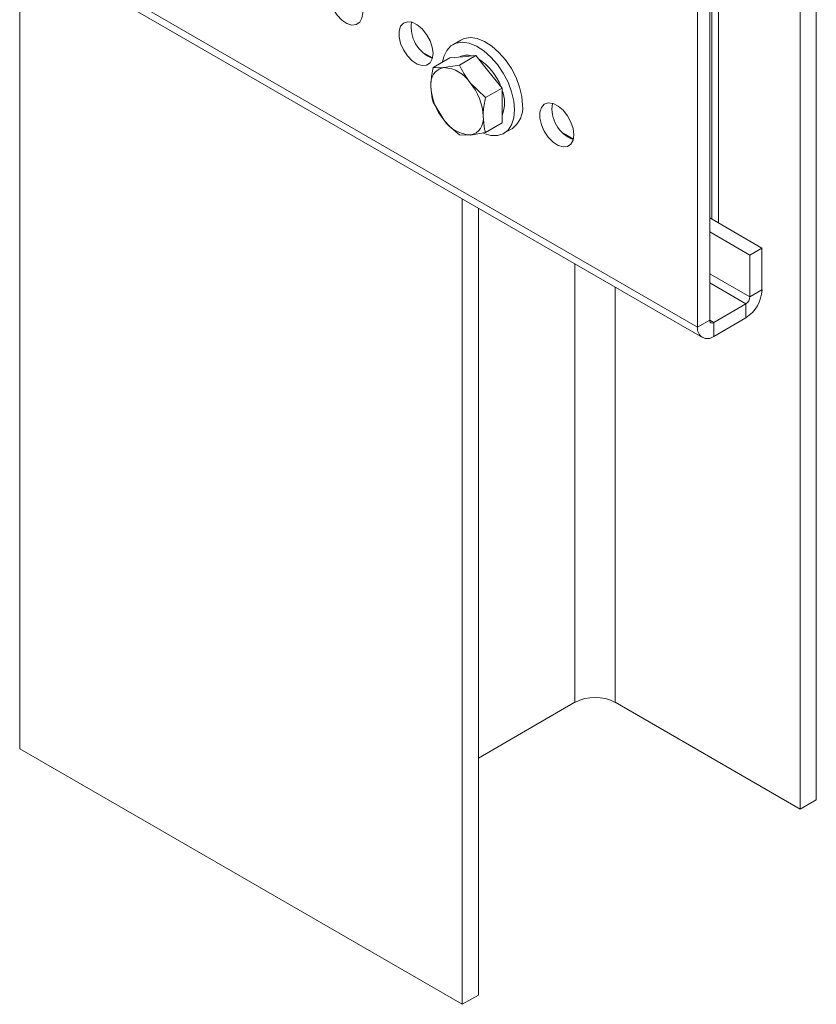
# Model space of a CAD drawing. Header units: millimetres. Extents: x -390 to 668, y -1907 to -77.
# Tile 1 of 8: x -73 to 67, y -1907 to -1734. Entities that reach past the tile are written whole.
import ezdxf

# ---------------------------------------------------------------- set-up
doc = ezdxf.new("R2010")
doc.units = ezdxf.units.MM

msp = doc.modelspace()

# ---------------------------------------------------------------- linework, layer by layer
at = {"color": 7, "linetype": 'Continuous', "lineweight": 15}
for p, q in [((66.93, -1135.81), (66.93, -1870.7)), ((64.1, -1137.45), (64.1, -1872.33)), ((46.07, -1622.66), (46.07, -1787.6)), ((48.19, -1621.44), (48.19, -1786.38)), ((49.71, -1769.3), (49.71, -1621.5)), ((-73.08, -1720.17), (-73.08, -1861.72)), ((-57.64, -1729.09), (46.9, -1789.44)), ((4.44, -1737.15), (3.03, -1737.97)), ((-0.51, -1740.3), (-2.32, -1739.26)), ((2.51, -1740.29), (-0.4, -1741.97)), ((2.51, -1740.29), (4.81, -1740.08)), ((7.11, -1739.88), (4.19, -1741.56)), ((4.81, -1740.08), (7.11, -1739.88)), ((7.11, -1739.88), (9.4, -1742.74)), ((4.19, -1741.56), (1.48, -1742)), ((9.4, -1742.74), (11.7, -1745.59)), ((8.79, -1747.28), (6.08, -1744.65)), ((11.7, -1745.59), (8.79, -1747.28)), ((11.7, -1745.59), (11.7, -1748.66)), ((-0.4, -1748.1), (1.48, -1751.19)), ((11.7, -1748.66), (11.7, -1751.72)), ((11.7, -1751.72), (8.79, -1753.4)), ((12.03, -1753.55), (13.44, -1752.74)), ((4.19, -1753.81), (6.08, -1753.85)), ((24.24, -1754.59), (22.43, -1753.55)), ((4.7, -1765.08), (4.7, -1906.62)), ((7.53, -1766.71), (7.53, -1904.99)), ((57.38, -1773.72), (48.19, -1768.42)), ((55.26, -1774.95), (48.19, -1770.87)), ((55.26, -1774.95), (57.38, -1773.72)), ((55.26, -1782.3), (55.26, -1774.95)), ((57.38, -1781.07), (57.38, -1773.72)), ((48.9, -1786.79), (54.55, -1783.52)), ((48.9, -1789.24), (54.55, -1785.97)), ((7.53, -1863.35), (24.5, -1853.55)), ((31.57, -1853.55), (64.1, -1872.33)), ((-73.08, -1861.72), (4.7, -1906.62)), ((64.1, -1872.33), (66.93, -1870.7)), ((4.7, -1906.62), (7.53, -1904.99))]:
    msp.add_line(p, q, dxfattribs=at)
at = {"color": 7, "linetype": 'Continuous', "lineweight": 0}
for p, q in [((48.54, -1620.83), (48.54, -1768.62)), ((46.07, -1787.6), (-56.47, -1728.41)), ((24.5, -1853.55), (24.5, -1776.51)), ((55.26, -1782.3), (48.19, -1778.22)), ((31.57, -1780.59), (31.57, -1853.55)), ((54.55, -1783.52), (48.19, -1779.85)), ((55.26, -1782.3), (57.38, -1781.07)), ((54.55, -1785.97), (54.55, -1783.52)), ((46.07, -1787.6), (48.19, -1786.38)), ((48.9, -1786.79), (48.19, -1786.38)), ((48.9, -1786.79), (48.9, -1789.24))]:
    msp.add_line(p, q, dxfattribs=at)
at = {"color": 7, "linetype": 'Continuous', "lineweight": 15, "flags": 128}
for points in [[(-12.8, -1732.39), (-12.93, -1731.29), (-13.32, -1730.13), (-13.93, -1729.02), (-14.71, -1728.06), (-15.58, -1727.33), (-16.47, -1726.89), (-17.31, -1726.78), (-18.01, -1727.02), (-18.51, -1727.59), (-18.78, -1728.42), (-18.78, -1729.46), (-18.51, -1730.6), (-18.01, -1731.75), (-17.31, -1732.79), (-16.47, -1733.65), (-15.58, -1734.25), (-14.71, -1734.52), (-13.93, -1734.45), (-13.32, -1734.04), (-12.93, -1733.34), (-12.8, -1732.39)], [(-0.43, -1739.53), (-0.56, -1740.48), (-0.95, -1741.19), (-1.56, -1741.59), (-2.33, -1741.66), (-3.21, -1741.39), (-4.1, -1740.8), (-4.93, -1739.94), (-5.63, -1738.89), (-6.14, -1737.74), (-6.4, -1736.6), (-6.4, -1735.57), (-6.14, -1734.73), (-5.63, -1734.17), (-4.93, -1733.93), (-4.1, -1734.03), (-3.21, -1734.47), (-2.33, -1735.2), (-1.56, -1736.17), (-0.95, -1737.28), (-0.56, -1738.43), (-0.43, -1739.53)], [(15.31, -1748.62), (15.18, -1747.06), (14.79, -1745.42), (14.17, -1743.76), (13.33, -1742.15), (12.31, -1740.65), (11.15, -1739.33), (9.91, -1738.24), (8.62, -1737.42), (7.35, -1736.91), (6.14, -1736.73), (5.05, -1736.88), (4.44, -1737.15)], [(13.89, -1749.43), (13.76, -1747.88), (13.38, -1746.24), (12.75, -1744.58), (11.91, -1742.96), (10.9, -1741.47), (9.74, -1740.14), (8.49, -1739.05), (7.21, -1738.23), (5.93, -1737.72), (4.73, -1737.54), (3.63, -1737.7), (2.7, -1738.19), (1.97, -1738.98), (1.46, -1740.05), (1.24, -1741.02)], [(8.51, -1753.59), (9.74, -1753.93), (10.9, -1753.94), (11.91, -1753.62), (12.75, -1752.97), (13.38, -1752.03), (13.76, -1750.84), (13.89, -1749.43)], [(24.32, -1753.82), (24.19, -1754.77), (23.8, -1755.48), (23.19, -1755.88), (22.42, -1755.95), (21.54, -1755.68), (20.65, -1755.08), (19.82, -1754.23), (19.11, -1753.18), (18.61, -1752.03), (18.35, -1750.89), (18.35, -1749.85), (18.61, -1749.02), (19.11, -1748.45), (19.82, -1748.21), (20.65, -1748.32), (21.54, -1748.76), (22.42, -1749.49), (23.19, -1750.46), (23.8, -1751.57), (24.19, -1752.72), (24.32, -1753.82)]]:
    msp.add_lwpolyline(points, dxfattribs=at)
at = {"color": 7, "linetype": 'Continuous', "lineweight": 15}
for centre, radius, start, end in [((1.62, -1734.89), 5.9, 171.3455, 248.6492), ((5.53, -1742.5), 2.68, 72.5055, 117.8067), ((2.28, -1748.75), 9.82, 20.4924, 57.652), ((2.01, -1744.81), 2.86, 100.5475, 189.2513), ((1.13, -1747.92), 5.93, 33.4355, 86.5698), ((9.15, -1744.81), 9.98, 182.6395, 219.7718), ((-1.59, -1751.04), 9.98, 2.6395, 39.7718), ((6.26, -1748.17), 5.88, 337.752, 22.248), ((10.83, -1749.07), 4.5, 305.5137, 5.7983), ((26.37, -1749.17), 5.9, 171.3455, 248.6491), ((5.56, -1751.04), 2.86, 280.5475, 9.2513), ((6.43, -1747.92), 5.93, 213.4355, 266.5698), ((51.24, -1780.79), 6.15, 302.605, 357.3951), ((53.72, -1782.23), 1.54, 302.6055, 357.396), ((48.62, -1786.45), 0.437, 170.7823, 309.2025), ((47.79, -1787.88), 1.75, 170.7848, 309.2043), ((28.04, -1860.38), 7.69, 62.6097, 117.3903)]:
    msp.add_arc(centre, radius, start, end, dxfattribs=at)
for points, knots in [([(-0.4, -1741.97), (-0.57, -1742.83), (-0.79, -1743.97), (-0.81, -1745.02), (-0.81, -1745.27)], [0, 0, 0, 0, 0.758147, 1, 1, 1, 1]), ([(1.48, -1742), (1.43, -1742), (0.66, -1742.07), (0.11, -1742.02), (-0.4, -1741.97)], [0, 0, 0, 0, 0.070213, 1, 1, 1, 1]), ([(6.08, -1744.65), (6.03, -1744.59), (5.26, -1743.62), (4.7, -1742.55), (4.19, -1741.56)], [0, 0, 0, 0, 0.070214, 1, 1, 1, 1]), ([(-0.81, -1745.27), (-0.76, -1746.05), (-0.7, -1747.05), (-0.46, -1747.91), (-0.4, -1748.1)], [0, 0, 0, 0, 0.776294, 1, 1, 1, 1]), ([(8.38, -1750.58), (8.38, -1750.32), (8.4, -1749.27), (8.62, -1748.14), (8.79, -1747.28)], [0, 0, 0, 0, 0.241853, 1, 1, 1, 1]), ([(8.79, -1753.4), (8.73, -1753.21), (8.49, -1752.35), (8.43, -1751.35), (8.38, -1750.58)], [0, 0, 0, 0, 0.223706, 1, 1, 1, 1]), ([(1.48, -1751.19), (1.54, -1751.26), (2.32, -1752.22), (3.29, -1753.05), (4.19, -1753.81)], [0, 0, 0, 0, 0.070214, 1, 1, 1, 1]), ([(6.08, -1753.85), (6.13, -1753.84), (6.92, -1753.77), (7.89, -1753.58), (8.79, -1753.4)], [0, 0, 0, 0, 0.070221, 1, 1, 1, 1])]:
    msp.add_open_spline(points, degree=3, knots=knots, dxfattribs=at)

doc.saveas('drawing.dxf')
